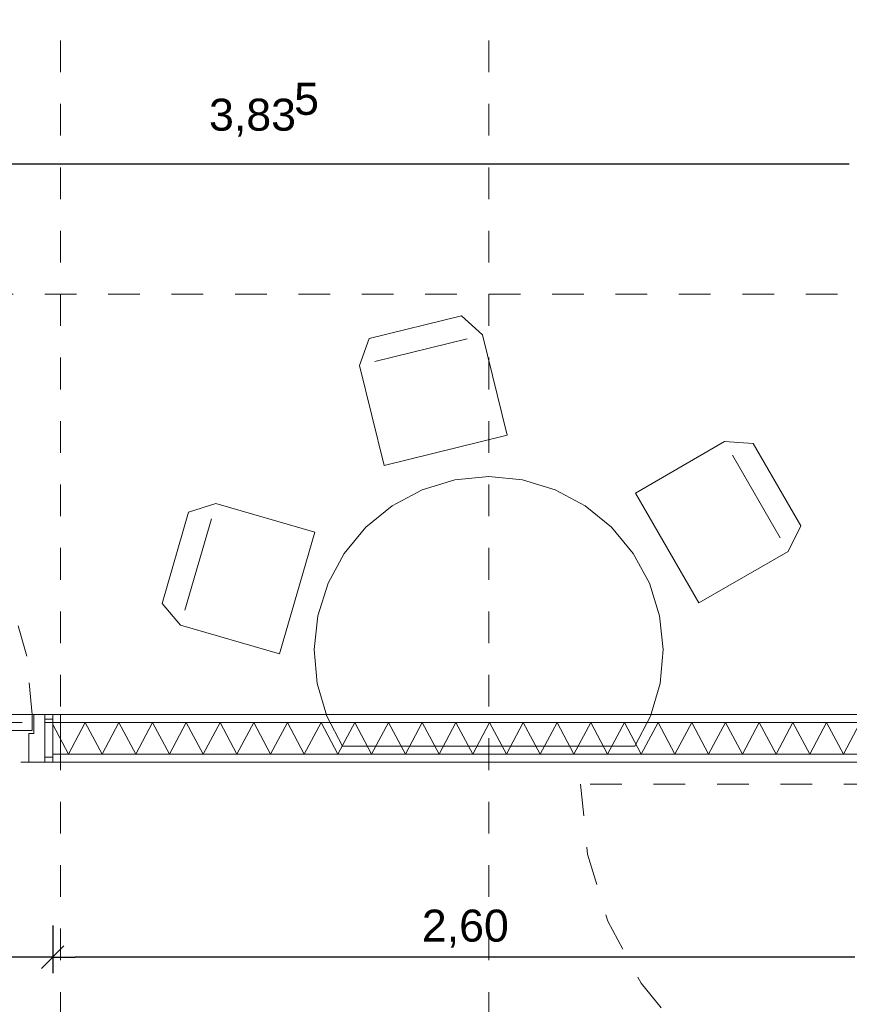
# Model space of a CAD drawing. Header units: metres. Extents: x -45.2 to 14.3, y -31.8 to 10.2.
# Tile 137 of 152: x -2.8 to -0.2, y -6.3 to -3.2. Entities that reach past the tile are written whole.
import ezdxf

# ---------------------------------------------------------------- set-up
doc = ezdxf.new("R2010")
doc.units = ezdxf.units.M
doc.header["$LTSCALE"] = 0.05
for name, pattern in [('Achsen 01', [5.291531, 3.175, -1.058062, 0.352704, -0.705764]), ('gestrichelt - 01', [2, 1, -1]), ('ISO-07 Punktiert', [0.889, 0.127, -0.762]), ('Raster 01', [2, 1, -1]), ('VW-01 Strichlinie kurz', [2, 1, -1])]:
    doc.linetypes.add(name, pattern=pattern)
doc.layers.get('0').update_dxf_attribs({"lineweight": 25})
for name, color, linetype, lineweight in [('027_Tischlerarbeiten-340 Innentüren', 7, 'Continuous', 9), ('039_Trockenbauarbeiten-000 Sturz', 7, 'ISO-07 Punktiert', 9), ('039_Trockenbauarbeiten-340 Gipskarton', 7, 'Continuous', 9), ('AV1-Einrichtung Bemaßung', 7, 'Continuous', 9)]:
    doc.layers.add(name, color=color, linetype=linetype, lineweight=lineweight)
for name, color, linetype, lineweight, true_color in [('032_Metallarbeiten-Fenster', 7, 'Continuous', 13, 0x444444), ('039_Trockenbauarbeiten-340 Dämmung', 7, 'Continuous', 9, 0xc0c0c0), ('AV1-Achsen', 1, 'Achsen 01', 18, 0xff0000), ('AV1-Einrichtung', 7, 'Continuous', 9, 0xa6a6a6), ('AV1-Raster', 7, 'Raster 01', 9, 0xa6a6a6)]:
    doc.layers.add(name, color=color, linetype=linetype, lineweight=lineweight, true_color=true_color)
doc.styles.add('Arial', font='arial.ttf')

msp = doc.modelspace()

# ---------------------------------------------------------------- linework, layer by layer
at = {"color": 0, "linetype": 'Continuous', "lineweight": 15}
for p, q in [((-2.6896, -6.1046), (-2.7604, -6.1754)), ((-2.7604, -6.1754), (-2.6896, -6.1046))]:
    msp.add_line(p, q, dxfattribs=at)
at = {"color": 0, "linetype": 'ByBlock', "lineweight": -2}
for q in [(-2.7957, -6.14), (-2.6543, -6.14)]:
    msp.add_line((-2.725, -6.14), q, dxfattribs=at)
at = {"layer": '027_Tischlerarbeiten-340 Innentüren', "color": 253, "linetype": 'gestrichelt - 01', "lineweight": 9, "true_color": 0xa6a6a6}
msp.add_lwpolyline([(-2.79, -5.375), (-2.8061, -5.1913), (-2.8565, -5.0139), (-2.9396, -4.8492), (-3.0522, -4.7032), (-3.1904, -4.581), (-3.3492, -4.4872), (-3.5228, -4.425), (-3.7051, -4.3967)], dxfattribs=at)
at = {"layer": '027_Tischlerarbeiten-340 Innentüren'}
for points in [[(-3.76, -5.375), (-2.79, -5.375), (-2.79, -5.425), (-3.76, -5.425)], [(-2.785, -5.375), (-2.785, -5.435), (-2.8, -5.435), (-2.8, -5.525), (-2.75, -5.525), (-2.75, -5.375)], [(-2.75, -5.51), (-2.75, -5.39), (-2.725, -5.39), (-2.725, -5.51)]]:
    msp.add_lwpolyline(points, close=True, dxfattribs=at)
at = {"layer": '032_Metallarbeiten-Fenster', "color": 7, "linetype": 'gestrichelt - 01', "lineweight": 18}
msp.add_line((0.07, -5.5945), (-1.06, -5.5945), dxfattribs=at)
msp.add_lwpolyline([(-1.06, -5.5946), (-1.0383, -5.815), (-0.974, -6.027), (-0.8696, -6.2223), (-0.729, -6.3936), (-0.5578, -6.5341), (-0.3624, -6.6385), (-0.1505, -6.7028), (0.07, -6.7245)], dxfattribs=at)
at = {"layer": '039_Trockenbauarbeiten-000 Sturz', "linetype": 'VW-01 Strichlinie kurz'}
msp.add_lwpolyline([(-2.725, -5.375), (-2.725, -5.525), (-3.825, -5.525), (-3.825, -5.375)], close=True, dxfattribs=at)
at = {"layer": '039_Trockenbauarbeiten-340 Dämmung'}
msp.add_lwpolyline([(-0.1781, -5.4), (-0.2313, -5.5), (-0.2844, -5.4), (-0.3375, -5.5), (-0.3907, -5.4), (-0.4438, -5.5), (-0.497, -5.4), (-0.5501, -5.5), (-0.6032, -5.4), (-0.6564, -5.5), (-0.7095, -5.4), (-0.7626, -5.5), (-0.8158, -5.4), (-0.8689, -5.5), (-0.922, -5.4), (-0.9752, -5.5), (-1.0283, -5.4), (-1.0815, -5.5), (-1.1346, -5.4), (-1.1877, -5.5), (-1.2409, -5.4), (-1.294, -5.5), (-1.3471, -5.4), (-1.4003, -5.5), (-1.4534, -5.4), (-1.5066, -5.5), (-1.5597, -5.4), (-1.6128, -5.5), (-1.666, -5.4), (-1.7191, -5.5), (-1.7722, -5.4), (-1.8254, -5.5), (-1.8785, -5.4), (-1.9316, -5.5), (-1.9848, -5.4), (-2.0379, -5.5), (-2.0911, -5.4), (-2.1442, -5.5), (-2.1973, -5.4), (-2.2505, -5.5), (-2.3036, -5.4), (-2.3567, -5.5), (-2.4099, -5.4), (-2.463, -5.5), (-2.5161, -5.4), (-2.5693, -5.5), (-2.6224, -5.4), (-2.6756, -5.5), (-2.725, -5.407)], dxfattribs=at)
at = {"layer": '039_Trockenbauarbeiten-340 Gipskarton'}
for points in [[(-0.142, -5.375), (-0.142, -5.4), (-2.725, -5.4), (-2.725, -5.375)], [(-2.7, -5.375), (-2.7, -5.525), (-2.725, -5.525), (-2.725, -5.375)], [(-0.142, -5.5), (-0.142, -5.525), (-2.725, -5.525), (-2.725, -5.5)]]:
    msp.add_lwpolyline(points, close=True, dxfattribs=at)
at = {"layer": 'AV1-Achsen'}
msp.add_line((-43.35, -5.4), (4.2, -5.4), dxfattribs=at)
at = {"layer": 'AV1-Einrichtung'}
for p, q in [((-1.418, -4.1904), (-1.7093, -4.2623)), ((-0.431, -4.8176), (-0.581, -4.5578)), ((-2.2246, -4.7576), (-2.308, -5.0458))]:
    msp.add_line(p, q, dxfattribs=at)
for points in [[(-1.7272, -4.1895), (-1.436, -4.1176), (-1.3695, -4.1785), (-1.2916, -4.494), (-1.68, -4.5898), (-1.7578, -4.2743)], [(-0.516, -4.5203), (-0.366, -4.7801), (-0.406, -4.8609), (-0.6874, -5.0234), (-0.8874, -4.677), (-0.606, -4.5145)], [(-0.889, -5.475), (-1.811, -5.475), (-1.811, -5.475), (-1.8604, -5.3799), (-1.8905, -5.2769), (-1.9, -5.1702), (-1.8886, -5.0635), (-1.8567, -4.9612), (-1.8056, -4.8669), (-1.7372, -4.7844), (-1.6541, -4.7167), (-1.5594, -4.6664), (-1.4567, -4.6355), (-1.35, -4.625), (-1.2433, -4.6355), (-1.1406, -4.6664), (-1.0459, -4.7167), (-0.9628, -4.7844), (-0.8944, -4.8669), (-0.8433, -4.9612), (-0.8114, -5.0635), (-0.8, -5.1702), (-0.8095, -5.2769), (-0.8396, -5.3799)], [(-2.3801, -5.0249), (-2.2967, -4.7368), (-2.2108, -4.7096), (-1.8986, -4.7999), (-2.0097, -5.1841), (-2.3219, -5.0938)]]:
    msp.add_lwpolyline(points, close=True, dxfattribs=at)
at = {"layer": 'AV1-Einrichtung Bemaßung', "color": 0, "lineweight": -2}
for p, q in [((-0.2127, -3.64), (-3.9043, -3.64)), ((-2.725, -6.04), (-2.725, -6.19)), ((-2.725, -6.04), (-2.725, -6.19)), ((-2.7957, -6.14), (-3.7543, -6.14)), ((-0.1957, -6.14), (-2.6543, -6.14))]:
    msp.add_line(p, q, dxfattribs=at)
at = {"layer": 'AV1-Raster'}
for p, q in [((-2.7, -22.95), (-2.7, 1.35)), ((-1.35, -22.95), (-1.35, 1.35)), ((1.35, -4.05), (-40.5, -4.05)), ((1.35, -5.4), (-40.5, -5.4))]:
    msp.add_line(p, q, dxfattribs=at)
at = {"layer": 'Defpoints', "color": 0, "lineweight": 0}
for p, q in [((-2.725, -5.525), (-2.725, -5.525)), ((-2.725, -5.525), (-2.725, -5.525)), ((-2.725, -6.14), (-2.725, -6.14))]:
    msp.add_line(p, q, dxfattribs=at)

# ---------------------------------------------------------------- texts
at = {"layer": 'AV1-Einrichtung Bemaßung', "color": 0, "attachment_point": 7, "style": 'Arial'}
for s, insert, char_height in [('5', (-1.9636, -3.4858), 0.1009), ('3,83', (-2.232, -3.5531), 0.10087), ('2,60', (-1.5608, -6.1098), 0.10087)]:
    msp.add_mtext(s, dxfattribs=dict(at, insert=insert, char_height=char_height))

doc.saveas('drawing.dxf')
